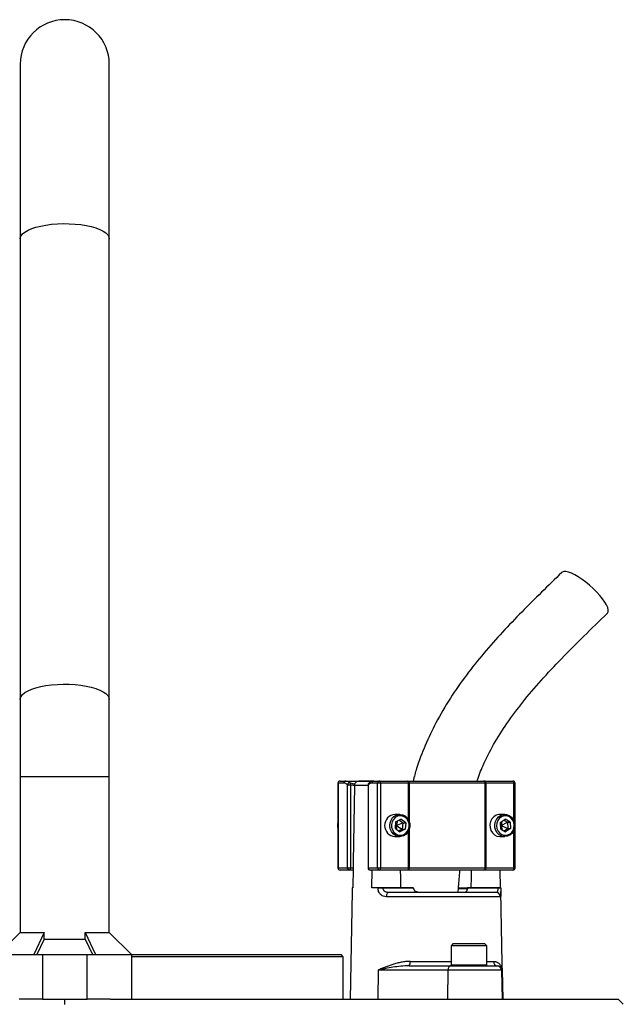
# Model space of a CAD drawing. Header units: millimetres. Extents: x 2275 to 4090, y 766 to 6162.
# Tile 10 of 10: x 3012 to 3554, y 5277 to 6162. Entities that reach past the tile are written whole.
import ezdxf

# ---------------------------------------------------------------- set-up
doc = ezdxf.new("R2010")
doc.units = ezdxf.units.MM
doc.header["$LTSCALE"] = 2

msp = doc.modelspace()

# ---------------------------------------------------------------- linework, layer by layer
at = {"color": 7, "linetype": 'Continuous', "lineweight": 25}
for p, q in [((3012.4, 6121.86), (3012.4, 5964.83)), ((3092.4, 5964.83), (3092.4, 6121.86)), ((3012.4, 5964.83), (3012.4, 5551)), ((3092.4, 5551), (3092.4, 5964.83)), ((3012.4, 5551), (3012.4, 5481.86)), ((3092.4, 5481.86), (3092.4, 5551)), ((3012.4, 5481.86), (3012.4, 5341.66)), ((3092.4, 5341.66), (3092.4, 5481.86)), ((3297.59, 5475.86), (3297.59, 5399.86)), ((3297.78, 5475.86), (3297.78, 5399.86)), ((3302.9, 5475.86), (3297.78, 5475.86)), ((3299.59, 5477.86), (3304.71, 5477.86)), ((3304.71, 5477.86), (3329.98, 5477.86)), ((3329.56, 5477.85), (3316.41, 5477.85)), ((3333.28, 5475.86), (3328.17, 5475.86)), ((3329.98, 5477.86), (3335.09, 5477.86)), ((3335.94, 5475.86), (3333.28, 5475.86)), ((3333.28, 5399.86), (3333.28, 5475.86)), ((3335.09, 5477.86), (3360.19, 5477.86)), ((3335.94, 5475.86), (3335.94, 5399.86)), ((3361.03, 5475.86), (3335.94, 5475.86)), ((3360.19, 5477.86), (3361.38, 5477.86)), ((3361.63, 5475.86), (3361.03, 5475.86)), ((3361.38, 5477.86), (3428.61, 5477.86)), ((3429.97, 5475.86), (3361.63, 5475.86)), ((3428.61, 5477.86), (3429.64, 5477.86)), ((3429.64, 5477.86), (3454.73, 5477.86)), ((3429.97, 5399.86), (3429.97, 5475.86)), ((3430.48, 5475.86), (3429.97, 5475.86)), ((3430.48, 5475.86), (3430.48, 5399.86)), ((3455.57, 5475.86), (3430.48, 5475.86)), ((3456.73, 5399.86), (3456.73, 5475.86)), ((3306.23, 5399.86), (3306.23, 5474.46)), ((3306.23, 5474.46), (3308.89, 5474.46)), ((3308.89, 5474.46), (3308.89, 5399.86)), ((3312.59, 5473.92), (3312.58, 5473.51)), ((3324.64, 5474.46), (3324.64, 5399.86)), ((3324.83, 5474.46), (3324.83, 5399.86)), ((3353.19, 5447.86), (3348.84, 5447.86)), ((3349.46, 5441.24), (3348.93, 5435.5)), ((3349.46, 5441.24), (3354.23, 5443.6)), ((3351.25, 5442.12), (3349.94, 5437.86)), ((3352.67, 5442.83), (3355.94, 5440.22)), ((3358.47, 5440.22), (3354.23, 5443.6)), ((3447.45, 5447.86), (3443.1, 5447.86)), ((3443.32, 5440.54), (3447.75, 5443.63)), ((3443.32, 5440.54), (3443.53, 5434.78)), ((3444.86, 5441.61), (3444.2, 5437.86)), ((3444.2, 5437.86), (3449.84, 5440.94)), ((3446.6, 5442.82), (3449.84, 5440.94)), ((3452.38, 5440.94), (3447.75, 5443.63)), ((3449.84, 5440.94), (3452.38, 5440.94)), ((3449.84, 5440.94), (3450.05, 5435.17)), ((3452.38, 5440.94), (3452.59, 5435.17)), ((3348.93, 5435.5), (3353.17, 5432.11)), ((3349.09, 5437.29), (3349.94, 5437.86)), ((3349.22, 5438.67), (3349.94, 5437.86)), ((3349.94, 5437.86), (3355.94, 5440.22)), ((3349.94, 5437.86), (3350.36, 5434.35)), ((3349.94, 5437.86), (3355.41, 5434.48)), ((3355.41, 5434.48), (3352.2, 5432.89)), ((3357.94, 5434.48), (3353.17, 5432.11)), ((3355.94, 5440.22), (3355.41, 5434.48)), ((3355.41, 5434.48), (3357.94, 5434.48)), ((3355.94, 5440.22), (3358.47, 5440.22)), ((3358.47, 5440.22), (3357.94, 5434.48)), ((3443.4, 5438.49), (3444.2, 5437.86)), ((3443.45, 5437.13), (3444.2, 5437.86)), ((3443.53, 5434.78), (3448.16, 5432.09)), ((3444.2, 5437.86), (3445.2, 5433.81)), ((3444.2, 5437.86), (3450.05, 5435.17)), ((3450.05, 5435.17), (3446.78, 5432.89)), ((3452.59, 5435.17), (3448.16, 5432.09)), ((3450.05, 5435.17), (3452.59, 5435.17)), ((3348.84, 5427.86), (3353.19, 5427.86)), ((3443.1, 5427.86), (3447.45, 5427.86)), ((3297.78, 5399.86), (3306.23, 5399.86)), ((3308.05, 5397.86), (3299.59, 5397.86)), ((3306.23, 5399.86), (3308.89, 5399.86)), ((3311.33, 5397.86), (3308.05, 5397.86)), ((3308.89, 5399.86), (3311.36, 5399.86)), ((3311.36, 5399.86), (3311.06, 5381.86)), ((3324.83, 5399.86), (3333.28, 5399.86)), ((3335.09, 5397.86), (3326.64, 5397.86)), ((3327.97, 5381.86), (3328.23, 5397.86)), ((3333.28, 5399.86), (3335.94, 5399.86)), ((3360.19, 5397.86), (3335.09, 5397.86)), ((3335.94, 5399.86), (3361.03, 5399.86)), ((3361.38, 5397.86), (3360.19, 5397.86)), ((3361.03, 5399.86), (3361.63, 5399.86)), ((3428.61, 5397.86), (3361.38, 5397.86)), ((3361.63, 5399.86), (3429.97, 5399.86)), ((3429.64, 5397.86), (3428.61, 5397.86)), ((3454.73, 5397.86), (3429.64, 5397.86)), ((3429.97, 5399.86), (3430.48, 5399.86)), ((3430.48, 5399.86), (3455.57, 5399.86)), ((3442.99, 5397.86), (3443.26, 5381.86)), ((3310.43, 5378.57), (3308.74, 5281.86)), ((3310.49, 5381.86), (3310.49, 5381.79)), ((3311.06, 5381.86), (3310.49, 5381.86)), ((3333.58, 5381.86), (3327.97, 5381.86)), ((3333.58, 5381.79), (3333.58, 5381.86)), ((3337.88, 5381.86), (3337.88, 5381.79)), ((3365.3, 5381.86), (3337.88, 5381.86)), ((3337.88, 5381.79), (3365.3, 5381.79)), ((3365.3, 5381.86), (3365.3, 5381.79)), ((3414.12, 5381.12), (3406.05, 5381.12)), ((3414.1, 5381.79), (3414.1, 5381.86)), ((3441.52, 5381.86), (3414.1, 5381.86)), ((3414.1, 5381.79), (3441.52, 5381.79)), ((3441.52, 5381.79), (3441.52, 5381.86)), ((3443.83, 5381.79), (3443.83, 5381.86)), ((3445.58, 5281.86), (3443.89, 5378.57)), ((3443.42, 5373.93), (3341.18, 5373.93)), ((3343.34, 5377.86), (3439.45, 5377.86)), ((3387.2, 5378.11), (3387.2, 5377.86)), ((3392.46, 5377.86), (3392.46, 5378.11)), ((3395.12, 5378.11), (3395.12, 5377.86)), ((3398.17, 5378.11), (3398.17, 5377.86)), ((3402.79, 5377.86), (3402.79, 5378.11)), ((3012.4, 5341.66), (2992.6, 5321.86)), ((3012.4, 5341.66), (3033.93, 5341.66)), ((3033.93, 5341.66), (3024.79, 5321.86)), ((3033.93, 5335.86), (3027.47, 5321.86)), ((3033.93, 5335.86), (3033.93, 5341.66)), ((3033.93, 5335.86), (3070.87, 5335.86)), ((3070.87, 5341.66), (3080.01, 5321.86)), ((3070.87, 5335.86), (3070.87, 5341.66)), ((3070.87, 5341.66), (3092.4, 5341.66)), ((3070.87, 5335.86), (3077.34, 5321.86)), ((3112.2, 5321.86), (3092.4, 5341.66)), ((3401.2, 5331.86), (3399.2, 5329.86)), ((3399.2, 5329.86), (3399.2, 5312.66)), ((3421.96, 5329.86), (3399.2, 5329.86)), ((3401.2, 5331.86), (3421.11, 5331.86)), ((3421.11, 5331.86), (3429.2, 5331.86)), ((3431.2, 5329.86), (3421.96, 5329.86)), ((3431.2, 5329.86), (3429.2, 5331.86)), ((3431.2, 5312.66), (3431.2, 5329.86)), ((2992.4, 5321.86), (3032.4, 5321.86)), ((3032.4, 5321.86), (3032.4, 5281.86)), ((3032.4, 5321.86), (3072.4, 5321.86)), ((3072.4, 5281.86), (3072.4, 5321.86)), ((3072.4, 5321.86), (3112.4, 5321.86)), ((3112.2, 5321.86), (3300.4, 5321.86)), ((3112.4, 5321.86), (3112.4, 5281.86)), ((3302.4, 5319.86), (3112.4, 5319.86)), ((3302.4, 5319.86), (3300.4, 5321.86)), ((3302.4, 5281.86), (3302.4, 5319.86)), ((3333.81, 5307.93), (3333.52, 5281.86)), ((3396.44, 5307.93), (3333.81, 5307.93)), ((3361.53, 5311.86), (3398.99, 5311.86)), ((3396.44, 5307.93), (3396.15, 5281.86)), ((3444.6, 5307.93), (3396.44, 5307.93)), ((3398.99, 5311.86), (3440.6, 5311.86)), ((3440.6, 5311.86), (3440.92, 5311.86)), ((3444.6, 5307.93), (3445.06, 5281.86)), ((3445.13, 5307.93), (3444.6, 5307.93)), ((3445.13, 5307.93), (3445.58, 5281.86)), ((3032.4, 5281.86), (3011.52, 5281.86)), ((3032.4, 5281.86), (3072.4, 5281.86)), ((3052.4, 5276.94), (3052.4, 5281.86)), ((3093.28, 5281.86), (3072.4, 5281.86)), ((3093.28, 5281.86), (3549.25, 5281.86)), ((3553.82, 5277.28), (3549.25, 5281.86))]:
    msp.add_line(p, q, dxfattribs=at)
at = {"color": 8, "linetype": 'Continuous', "lineweight": 25}
for p, q in [((3012.4, 5481.86), (3092.4, 5481.86)), ((3297.78, 5475.86), (3297.59, 5475.86)), ((3308.67, 5476.3), (3312.83, 5475.09)), ((3361.03, 5442.88), (3361.03, 5475.86)), ((3361.63, 5475.86), (3361.63, 5441.52)), ((3455.57, 5442.29), (3455.57, 5475.86)), ((3456.73, 5475.86), (3455.57, 5475.86)), ((3324.64, 5473.92), (3312.59, 5473.92)), ((3324.64, 5474.46), (3324.83, 5474.46)), ((3361.03, 5399.86), (3361.03, 5432.84)), ((3361.63, 5434.2), (3361.63, 5399.86)), ((3455.57, 5399.86), (3455.57, 5433.43)), ((3297.59, 5399.86), (3297.78, 5399.86)), ((3324.64, 5399.86), (3324.83, 5399.86)), ((3455.57, 5399.86), (3456.73, 5399.86)), ((3405.95, 5381.79), (3414, 5381.79)), ((3362.4, 5315.79), (3399.2, 5315.79)), ((3399.2, 5312.66), (3421.96, 5312.66)), ((3421.96, 5312.66), (3431.2, 5312.66)), ((3431.2, 5315.79), (3437.37, 5315.79))]:
    msp.add_line(p, q, dxfattribs=at)
at = {"color": 8, "linetype": 'Continuous', "lineweight": 25, "flags": 128}
for points in [[(3012.4, 5964.83), (3012.49, 5965.75), (3013.2, 5967.58), (3014.61, 5969.37), (3016.7, 5971.07), (3019.42, 5972.66), (3022.74, 5974.11), (3026.58, 5975.39), (3030.88, 5976.49), (3035.56, 5977.37), (3040.55, 5978.04), (3045.75, 5978.46), (3051.07, 5978.65), (3056.41, 5978.59), (3061.67, 5978.28), (3066.78, 5977.73), (3071.62, 5976.96), (3076.13, 5975.96), (3080.21, 5974.77), (3083.79, 5973.4), (3086.82, 5971.88), (3089.23, 5970.23), (3090.98, 5968.48), (3092.04, 5966.67), (3092.4, 5964.83)], [(3012.4, 5551), (3012.49, 5551.92), (3013.2, 5553.76), (3014.61, 5555.54), (3016.7, 5557.24), (3019.42, 5558.83), (3022.74, 5560.28), (3026.58, 5561.56), (3030.88, 5562.66), (3035.56, 5563.54), (3040.55, 5564.21), (3045.75, 5564.64), (3051.07, 5564.82), (3056.41, 5564.76), (3061.67, 5564.45), (3066.78, 5563.91), (3071.62, 5563.13), (3076.13, 5562.13), (3080.21, 5560.94), (3083.79, 5559.57), (3086.82, 5558.05), (3089.23, 5556.4), (3090.98, 5554.65), (3092.04, 5552.84), (3092.4, 5551)]]:
    msp.add_lwpolyline(points, dxfattribs=at)
at = {"color": 7, "linetype": 'Continuous', "lineweight": 25, "flags": 128}
for points in [[(3539.64, 5628.6), (3539.76, 5628.73), (3540.35, 5629.94), (3540.39, 5631.58), (3539.88, 5633.63), (3538.83, 5636.01), (3537.28, 5638.68), (3535.25, 5641.56), (3532.8, 5644.58), (3530, 5647.66), (3526.91, 5650.71), (3523.62, 5653.67), (3520.22, 5656.46), (3516.79, 5658.99), (3513.42, 5661.21), (3510.19, 5663.06), (3507.2, 5664.49), (3504.51, 5665.47), (3502.2, 5665.96), (3500.33, 5665.96), (3498.95, 5665.47), (3498.57, 5665.17)], [(3335.94, 5475.86), (3335.92, 5476.25), (3335.88, 5476.62), (3335.8, 5476.97), (3335.69, 5477.27), (3335.56, 5477.52), (3335.42, 5477.71), (3335.26, 5477.82), (3335.09, 5477.86)], [(3361.03, 5475.86), (3361.02, 5476.25), (3360.97, 5476.62), (3360.89, 5476.97), (3360.78, 5477.27), (3360.66, 5477.52), (3360.51, 5477.71), (3360.35, 5477.82), (3360.19, 5477.86)], [(3430.48, 5475.86), (3430.46, 5476.25), (3430.42, 5476.62), (3430.34, 5476.97), (3430.23, 5477.27), (3430.11, 5477.52), (3429.96, 5477.71), (3429.8, 5477.82), (3429.64, 5477.86)], [(3455.57, 5475.86), (3455.56, 5476.25), (3455.51, 5476.62), (3455.43, 5476.97), (3455.33, 5477.27), (3455.2, 5477.52), (3455.05, 5477.71), (3454.89, 5477.82), (3454.73, 5477.86)], [(3312.58, 5473.51), (3311.45, 5405.09), (3311.36, 5399.86)], [(3362.21, 5436.84), (3361.62, 5434.19), (3360.42, 5431.82), (3358.67, 5429.89), (3356.52, 5428.56), (3354.12, 5427.91), (3351.66, 5428), (3349.3, 5428.83), (3347.24, 5430.32), (3345.62, 5432.37), (3344.56, 5434.83), (3344.14, 5437.51), (3344.39, 5440.22), (3345.29, 5442.76), (3346.78, 5444.93), (3348.75, 5446.57), (3351.04, 5447.57), (3353.5, 5447.85), (3355.93, 5447.39), (3358.16, 5446.22), (3360.02, 5444.43), (3361.38, 5442.16), (3362.12, 5439.56), (3362.21, 5436.84)], [(3361.63, 5436.96), (3361.54, 5439.46), (3360.81, 5441.84), (3359.51, 5443.89), (3357.74, 5445.45), (3355.63, 5446.4), (3353.38, 5446.65), (3351.14, 5446.19), (3349.12, 5445.06), (3347.46, 5443.35), (3346.32, 5441.19), (3345.77, 5438.76), (3345.86, 5436.25), (3346.59, 5433.88), (3347.89, 5431.83), (3349.66, 5430.27), (3351.77, 5429.32), (3354.02, 5429.07), (3356.26, 5429.52), (3358.28, 5430.65), (3359.93, 5432.37), (3361.08, 5434.53), (3361.63, 5436.96)], [(3443.1, 5447.86), (3442.12, 5447.8), (3439.73, 5447.14), (3437.58, 5445.79), (3435.84, 5443.86), (3434.65, 5441.48), (3434.08, 5438.83), (3434.17, 5436.11), (3434.93, 5433.51), (3436.3, 5431.25), (3438.17, 5429.47), (3440.4, 5428.31), (3442.84, 5427.86), (3443.1, 5427.86)], [(3456.5, 5438.25), (3456.27, 5435.54), (3455.37, 5433), (3453.89, 5430.83), (3451.93, 5429.17), (3449.64, 5428.16), (3447.19, 5427.86), (3444.75, 5428.31), (3442.52, 5429.47), (3440.65, 5431.25), (3439.29, 5433.51), (3438.53, 5436.11), (3438.43, 5438.83), (3439, 5441.48), (3440.2, 5443.86), (3441.93, 5445.79), (3444.08, 5447.14), (3446.47, 5447.8), (3448.94, 5447.72), (3451.3, 5446.91), (3453.37, 5445.43), (3455, 5443.39), (3456.07, 5440.94), (3456.5, 5438.25)], [(3455.93, 5438.21), (3455.51, 5440.67), (3454.49, 5442.91), (3452.94, 5444.73), (3450.98, 5446), (3448.78, 5446.61), (3446.51, 5446.51), (3444.36, 5445.71), (3442.5, 5444.28), (3441.08, 5442.32), (3440.22, 5440), (3439.99, 5437.51), (3440.4, 5435.05), (3441.42, 5432.81), (3442.98, 5430.98), (3444.93, 5429.72), (3447.13, 5429.11), (3449.4, 5429.2), (3451.55, 5430), (3453.41, 5431.44), (3454.83, 5433.4), (3455.69, 5435.71), (3455.93, 5438.21)], [(3308.05, 5397.86), (3308.21, 5397.9), (3308.37, 5398.01), (3308.52, 5398.2), (3308.65, 5398.44), (3308.75, 5398.75), (3308.83, 5399.09), (3308.88, 5399.47), (3308.89, 5399.86)], [(3335.09, 5397.86), (3335.26, 5397.9), (3335.42, 5398.01), (3335.56, 5398.2), (3335.69, 5398.44), (3335.8, 5398.75), (3335.88, 5399.09), (3335.92, 5399.47), (3335.94, 5399.86)], [(3354.15, 5381.86), (3353.97, 5391.39), (3353.85, 5397.86)], [(3360.19, 5397.86), (3360.35, 5397.9), (3360.51, 5398.01), (3360.66, 5398.2), (3360.78, 5398.44), (3360.89, 5398.75), (3360.97, 5399.09), (3361.02, 5399.47), (3361.03, 5399.86)], [(3417.37, 5397.86), (3417.26, 5391.39), (3417.08, 5381.86)], [(3429.64, 5397.86), (3429.8, 5397.9), (3429.96, 5398.01), (3430.11, 5398.2), (3430.23, 5398.44), (3430.34, 5398.75), (3430.42, 5399.09), (3430.46, 5399.47), (3430.48, 5399.86)], [(3454.73, 5397.86), (3454.89, 5397.9), (3455.05, 5398.01), (3455.2, 5398.2), (3455.33, 5398.44), (3455.43, 5398.75), (3455.51, 5399.09), (3455.56, 5399.47), (3455.57, 5399.86)], [(3343.34, 5377.86), (3342.92, 5377.78), (3342.52, 5377.56), (3342.15, 5377.2), (3341.83, 5376.71), (3341.56, 5376.12), (3341.36, 5375.44), (3341.23, 5374.7), (3341.18, 5373.93)], [(3398.99, 5311.86), (3398.5, 5311.78), (3398.03, 5311.56), (3397.59, 5311.2), (3397.2, 5310.71), (3396.89, 5310.12), (3396.65, 5309.44), (3396.5, 5308.7), (3396.44, 5307.93)]]:
    msp.add_lwpolyline(points, dxfattribs=at)
at = {"color": 7, "linetype": 'Continuous', "lineweight": 25}
for centre, radius, start, end in [((3052.4, 6121.86), 40, 0, 180), ((3299.59, 5475.86), 2, 90, 180), ((3299.69, 5475.95), 1.91, 92.95214, 182.67534), ((3304.81, 5475.95), 1.91, 92.95214, 182.67534), ((3308.39, 5474.14), 2.18, 82.46337, 171.74277), ((3306.68, 5475.13), 2.31, 343.11903, 30.46305), ((3326.64, 5474.46), 2, 130.9851, 180), ((3330.08, 5475.95), 1.91, 92.95214, 182.67534), ((3335.19, 5475.95), 1.91, 92.95214, 182.67534), ((3357.45, 5476.35), 4.21, 353.28108, 21.00592), ((3428.21, 5476.13), 1.78, 351.28039, 77.10755), ((3454.73, 5475.86), 2, 0, 90), ((3349.62, 5437.86), 10.03, 94.4393, 265.5607), ((3303.79, 5437.86), 6.57, 160.563, 199.437), ((3299.59, 5399.86), 2, 180, 270), ((3299.69, 5399.77), 1.91, 177.32466, 267.04786), ((3308.15, 5399.77), 1.91, 177.32466, 267.04786), ((3326.64, 5399.86), 2, 180, 270), ((3326.74, 5399.77), 1.91, 177.32466, 267.04786), ((3335.19, 5399.77), 1.91, 177.32466, 267.04786), ((3357.45, 5399.37), 4.21, 338.99408, 6.71892), ((3428.21, 5399.59), 1.78, 282.89245, 8.71961), ((3454.73, 5399.86), 2, 270, 0), ((3335.73, 5210.96), 170.84, 89.27819, 90.72181), ((3442.68, 5341.76), 40.04, 88.34797, 91.65203), ((3439.43, 5373.88), 3.98, 0.75453, 89.76371), ((3357.25, 5314.87), 5.23, 324.85873, 10.16071), ((3400, 5312.66), 0.8, 180, 270), ((3430.4, 5312.66), 0.8, 270, 0), ((3441.15, 5315.64), 3.79, 177.71317, 266.46523), ((3440.6, 5307.86), 4, 0.99939, 89.99942)]:
    msp.add_arc(centre, radius, start, end, dxfattribs=at)
at = {"color": 8, "linetype": 'Continuous', "lineweight": 25}
msp.add_arc((3326.43, 5474.76), 1.63, 133.5963, 190.8042, dxfattribs=at)
at = {"color": 7, "linetype": 'Continuous', "lineweight": 25}
for points, knots in [([(3498.57, 5665.17), (3492.5, 5659.28), (3480.43, 5647.57), (3462.6, 5629.81), (3445.28, 5611.68), (3428.6, 5592.94), (3412.83, 5573.25), (3398.3, 5552.4), (3385.88, 5531.27), (3375.8, 5510.12), (3369, 5492.58), (3366.14, 5481.62), (3365.15, 5477.86)], [0, 0, 0, 0, 0.11056, 0.219929, 0.328681, 0.437276, 0.545816, 0.654572, 0.763589, 0.858182, 0.951275, 1, 1, 1, 1]), ([(3422.45, 5477.85), (3424.18, 5482.52), (3428.4, 5493.86), (3437.44, 5511.2), (3449.43, 5530.21), (3463.75, 5549.34), (3480.2, 5568.65), (3498.58, 5588.25), (3518.61, 5608.27), (3532.51, 5621.72), (3539.64, 5628.6)], [0, 0, 0, 0, 0.075271, 0.182926, 0.298025, 0.421459, 0.553637, 0.694484, 0.84354, 1, 1, 1, 1]), ([(3306.23, 5474.46), (3305.7, 5474.92), (3305.15, 5475.27), (3304.03, 5475.74), (3303.47, 5475.86), (3302.9, 5475.86)], [0, 0, 0, 0, 0.5, 0.5, 1, 1, 1, 1]), ([(3304.71, 5477.86), (3305.38, 5477.86), (3306.06, 5477.73), (3307.39, 5477.2), (3308.04, 5476.82), (3308.67, 5476.3)], [0, 0, 0, 0, 0.5, 0.5, 1, 1, 1, 1]), ([(3312.59, 5473.92), (3312.6, 5474.2), (3312.63, 5474.47), (3312.74, 5474.99), (3312.82, 5475.25), (3313.13, 5475.98), (3313.43, 5476.42), (3313.98, 5476.96), (3314.18, 5477.11), (3314.6, 5477.39), (3314.83, 5477.5), (3315.28, 5477.69), (3315.52, 5477.75), (3316, 5477.84), (3316.25, 5477.86), (3316.49, 5477.85)], [0, 0, 0, 0, 0.125, 0.125, 0.25, 0.25, 0.5, 0.5, 0.625, 0.625, 0.75, 0.75, 0.875, 0.875, 1, 1, 1, 1]), ([(3328.17, 5475.86), (3327.59, 5475.86), (3327.03, 5475.74), (3325.92, 5475.27), (3325.37, 5474.92), (3324.83, 5474.46)], [0, 0, 0, 0, 0.5, 0.5, 1, 1, 1, 1]), ([(3329.96, 5477.84), (3329.87, 5477.84), (3329.14, 5477.9), (3327.78, 5477.51), (3326.32, 5476.83), (3325.58, 5476.12), (3325.36, 5475.9)], [0, 0, 0, 0, 0.050093, 0.43798, 0.830713, 1, 1, 1, 1]), ([(3405.57, 5377.86), (3405.7, 5379.55), (3406.18, 5385.93), (3406.7, 5392.63), (3407.2, 5397.63), (3407.23, 5397.95)], [0, 0, 0, 0, 0.252856, 0.951016, 1, 1, 1, 1]), ([(3310.49, 5381.79), (3310.47, 5380.93), (3310.45, 5379.77), (3310.43, 5378.82), (3310.43, 5378.57)], [0, 0, 0, 0, 0.733208, 1, 1, 1, 1]), ([(3333.58, 5381.86), (3333.87, 5381.86), (3334.19, 5381.86), (3334.89, 5381.86), (3335.26, 5381.86), (3336.02, 5381.86), (3336.41, 5381.86), (3337.16, 5381.86), (3337.53, 5381.86), (3337.88, 5381.86)], [0, 0, 0, 0, 0.25, 0.25, 0.5, 0.5, 0.75, 0.75, 1, 1, 1, 1]), ([(3341.18, 5373.93), (3340.21, 5373.93), (3339.27, 5374.08), (3337.93, 5374.58), (3337.5, 5374.79), (3336.69, 5375.29), (3336.3, 5375.58), (3335.76, 5376.1), (3335.59, 5376.28), (3335.26, 5376.67), (3335.11, 5376.87), (3334.67, 5377.51), (3334.42, 5377.97), (3334, 5378.99), (3333.85, 5379.52), (3333.63, 5380.63), (3333.58, 5381.21), (3333.58, 5381.79)], [0, 0, 0, 0, 0.25, 0.25, 0.375, 0.375, 0.5, 0.5, 0.5625, 0.5625, 0.625, 0.625, 0.75, 0.75, 0.875, 0.875, 1, 1, 1, 1]), ([(3337.88, 5381.79), (3337.88, 5381.46), (3337.93, 5381.14), (3338.11, 5380.53), (3338.24, 5380.23), (3338.59, 5379.7), (3338.79, 5379.47), (3339.24, 5379.05), (3339.5, 5378.86), (3340.03, 5378.55), (3340.3, 5378.42), (3340.88, 5378.21), (3341.18, 5378.12), (3342.09, 5377.92), (3342.71, 5377.86), (3343.34, 5377.86)], [0, 0, 0, 0, 0.125, 0.125, 0.25, 0.25, 0.375, 0.375, 0.5, 0.5, 0.625, 0.625, 0.75, 0.75, 1, 1, 1, 1]), ([(3365.49, 5381.12), (3365.58, 5380.81), (3365.72, 5380.51), (3366.06, 5379.97), (3366.27, 5379.72), (3366.97, 5379.08), (3367.52, 5378.75), (3368.68, 5378.27), (3369.3, 5378.11), (3370.55, 5377.9), (3371.19, 5377.86), (3371.83, 5377.86)], [0, 0, 0, 0, 0.125, 0.125, 0.25, 0.25, 0.5, 0.5, 0.75, 0.75, 1, 1, 1, 1]), ([(3410.96, 5377.86), (3411.3, 5377.86), (3411.63, 5377.9), (3412.25, 5378.11), (3412.55, 5378.26), (3412.96, 5378.63), (3413.09, 5378.77), (3413.33, 5379.1), (3413.44, 5379.29), (3413.65, 5379.72), (3413.73, 5379.96), (3413.88, 5380.51), (3413.94, 5380.8), (3413.97, 5381.12)], [0, 0, 0, 0, 0.25, 0.25, 0.5, 0.5, 0.625, 0.625, 0.75, 0.75, 0.875, 0.875, 1, 1, 1, 1]), ([(3439.45, 5377.86), (3439.74, 5377.86), (3440.02, 5377.92), (3440.52, 5378.19), (3440.75, 5378.4), (3441.04, 5378.87), (3441.13, 5379.05), (3441.28, 5379.47), (3441.34, 5379.71), (3441.44, 5380.23), (3441.48, 5380.53), (3441.53, 5381.14), (3441.53, 5381.46), (3441.52, 5381.79)], [0, 0, 0, 0, 0.25, 0.25, 0.5, 0.5, 0.625, 0.625, 0.75, 0.75, 0.875, 0.875, 1, 1, 1, 1]), ([(3441.52, 5381.86), (3441.87, 5381.86), (3442.19, 5381.86), (3442.76, 5381.86), (3443.01, 5381.86), (3443.42, 5381.86), (3443.58, 5381.86), (3443.78, 5381.86), (3443.84, 5381.86), (3443.83, 5381.86)], [0, 0, 0, 0, 0.25, 0.25, 0.5, 0.5, 0.75, 0.75, 1, 1, 1, 1]), ([(3443.83, 5381.79), (3443.85, 5380.93), (3443.87, 5379.77), (3443.89, 5378.82), (3443.89, 5378.57)], [0, 0, 0, 0, 0.733208, 1, 1, 1, 1]), ([(3362.4, 5315.79), (3361.03, 5315.79), (3359.7, 5315.71), (3357.06, 5315.42), (3355.76, 5315.22), (3353.2, 5314.74), (3351.94, 5314.46), (3349.45, 5313.82), (3348.23, 5313.47), (3344.64, 5312.35), (3342.36, 5311.52), (3339.05, 5310.21), (3337.98, 5309.76), (3336.39, 5309.08), (3335.86, 5308.85), (3335.09, 5308.5), (3334.83, 5308.39), (3334.32, 5308.16), (3334.06, 5308.04), (3333.81, 5307.93)], [0, 0, 0, 0, 0.125, 0.125, 0.25, 0.25, 0.375, 0.375, 0.5, 0.5, 0.75, 0.75, 0.875, 0.875, 0.9375, 0.9375, 0.96875, 0.96875, 1, 1, 1, 1]), ([(3361.53, 5311.86), (3359.01, 5311.86), (3356.56, 5311.69), (3351.74, 5311.2), (3349.38, 5310.87), (3344.76, 5310.12), (3342.5, 5309.71), (3339.19, 5309.06), (3338.1, 5308.83), (3335.94, 5308.38), (3334.86, 5308.16), (3333.81, 5307.93)], [0, 0, 0, 0, 0.25, 0.25, 0.5, 0.5, 0.75, 0.75, 0.875, 0.875, 1, 1, 1, 1]), ([(3437.37, 5315.79), (3438.01, 5315.79), (3438.61, 5315.7), (3439.73, 5315.42), (3440.25, 5315.22), (3441.68, 5314.49), (3442.47, 5313.84), (3443.44, 5312.73), (3443.72, 5312.33), (3444.21, 5311.51), (3444.41, 5311.08), (3444.74, 5310.2), (3444.87, 5309.76), (3445.01, 5309.08), (3445.05, 5308.85), (3445.1, 5308.39), (3445.12, 5308.16), (3445.13, 5307.93)], [0, 0, 0, 0, 0.125, 0.125, 0.25, 0.25, 0.5, 0.5, 0.625, 0.625, 0.75, 0.75, 0.875, 0.875, 0.9375, 0.9375, 1, 1, 1, 1]), ([(3440.92, 5311.86), (3441.27, 5311.86), (3441.6, 5311.81), (3442.2, 5311.67), (3442.48, 5311.57), (3443.26, 5311.2), (3443.68, 5310.87), (3444.37, 5310.12), (3444.63, 5309.71), (3445, 5308.84), (3445.1, 5308.38), (3445.13, 5307.93)], [0, 0, 0, 0, 0.125, 0.125, 0.25, 0.25, 0.5, 0.5, 0.75, 0.75, 1, 1, 1, 1])]:
    msp.add_open_spline(points, degree=3, knots=knots, dxfattribs=at)
for points in [[(3312.58, 5473.51), (3311.36, 5473.86), (3310.13, 5474.18), (3308.89, 5474.46)], [(3365.3, 5381.79), (3365.32, 5381.55), (3365.39, 5381.32), (3365.49, 5381.12)], [(3414.1, 5381.79), (3414.09, 5381.55), (3414.05, 5381.32), (3413.97, 5381.12)]]:
    msp.add_open_spline(points, degree=3, dxfattribs=at)
at = {"color": 8, "linetype": 'Continuous', "lineweight": 25}
msp.add_open_spline([(3443.89, 5378.57), (3443.9, 5378.09), (3443.92, 5376.83), (3443.9, 5375.34), (3443.77, 5374.14), (3443.54, 5374), (3443.42, 5373.93)], degree=3, knots=[0, 0, 0, 0, 0.156853, 0.412559, 0.693103, 1, 1, 1, 1], dxfattribs=at)

doc.saveas('drawing.dxf')
